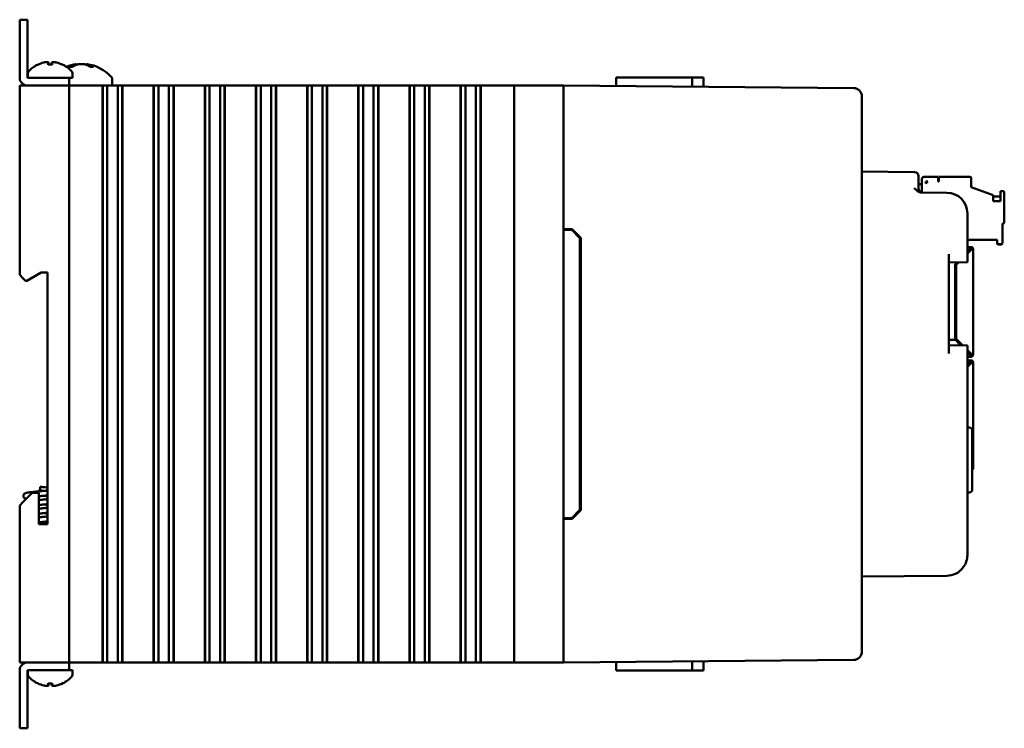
# Model space of a CAD drawing. Header units: inches. Extents: x 1.3 to 23.8, y 0.4 to 18.6.
# Tile 4 of 16: x 1.3 to 7.3, y 7.3 to 11.6. Entities that reach past the tile are written whole.
import ezdxf

# ---------------------------------------------------------------- set-up
doc = ezdxf.new("R2010")
doc.units = ezdxf.units.IN
doc.header["$LTSCALE"] = 0.8
doc.header["$MEASUREMENT"] = 0
doc.layers.add('Visible (ANSI)', color=7, linetype='Continuous', lineweight=50)

msp = doc.modelspace()

# ---------------------------------------------------------------- linework, layer by layer
at = {"layer": 'Visible (ANSI)'}
for p, q in [((1.3368, 11.5571), (1.289, 11.5571)), ((1.289, 11.5071), (1.289, 11.5571)), ((1.3368, 11.5571), (1.3368, 11.5071)), ((1.289, 11.5071), (1.289, 11.2049)), ((1.3368, 11.2049), (1.3368, 11.5071)), ((1.463, 11.2977), (1.4641, 11.2847)), ((1.485, 11.2977), (1.4839, 11.2847)), ((1.4862, 11.2847), (1.4618, 11.2847)), ((1.6079, 11.272), (1.5898, 11.272)), ((1.6322, 11.288), (1.6326, 11.2831)), ((1.6958, 11.288), (1.6953, 11.2824)), ((1.736, 11.272), (1.7171, 11.272)), ((1.539, 11.2049), (1.3368, 11.2049)), ((1.339, 11.233), (1.339, 11.2049)), ((1.539, 11.2049), (1.589, 11.2049)), ((1.589, 11.1571), (1.589, 11.2049)), ((1.589, 11.2049), (1.609, 11.2049)), ((1.609, 11.233), (1.609, 11.2049)), ((1.8505, 11.1952), (1.8505, 11.1571)), ((4.9098, 11.2071), (4.9094, 11.1543)), ((4.9098, 11.2071), (5.0093, 11.2071)), ((5.1581, 11.2071), (5.0093, 11.2071)), ((5.1581, 11.2071), (5.3701, 11.2071)), ((5.3701, 11.2071), (5.4384, 11.2071)), ((5.3701, 11.2071), (5.3706, 11.1503)), ((5.4384, 11.2071), (5.4389, 11.1497)), ((1.289, 11.1571), (1.309, 11.1571)), ((1.289, 11.1571), (1.289, 10.0081)), ((1.569, 11.1571), (1.309, 11.1571)), ((1.3368, 11.1571), (1.539, 11.1571)), ((1.569, 11.1571), (1.589, 11.1571)), ((1.589, 7.6571), (1.589, 11.1571)), ((1.609, 11.1571), (1.589, 11.1571)), ((1.609, 11.1571), (1.7867, 11.1571)), ((1.7909, 11.1571), (1.7867, 11.1571)), ((1.792, 11.1571), (1.7909, 11.1571)), ((1.7909, 7.6571), (1.7909, 11.1571)), ((1.7932, 11.1571), (1.792, 11.1571)), ((1.792, 7.6571), (1.792, 11.1571)), ((1.8084, 11.1571), (1.7932, 11.1571)), ((1.7932, 7.6571), (1.7932, 11.1571)), ((1.8084, 11.1571), (1.8205, 11.1571)), ((1.8205, 11.1571), (1.8374, 11.1571)), ((1.8205, 11.1571), (1.8205, 7.6571)), ((1.8374, 11.1571), (1.8512, 11.1571)), ((1.8528, 11.1571), (1.8512, 11.1571)), ((1.8528, 11.1571), (1.8667, 11.1571)), ((1.8667, 11.1571), (1.8836, 11.1571)), ((1.8836, 11.1571), (1.8956, 11.1571)), ((1.8836, 7.6571), (1.8836, 11.1571)), ((1.9109, 11.1571), (1.8956, 11.1571)), ((1.9121, 11.1571), (1.9109, 11.1571)), ((1.9109, 7.6571), (1.9109, 11.1571)), ((1.9132, 11.1571), (1.9121, 11.1571)), ((1.9121, 7.6571), (1.9121, 11.1571)), ((1.9174, 11.1571), (1.9132, 11.1571)), ((1.9132, 7.6571), (1.9132, 11.1571)), ((1.9174, 11.1571), (2.0972, 11.1571)), ((2.1014, 11.1571), (2.0972, 11.1571)), ((2.1026, 11.1571), (2.1014, 11.1571)), ((2.1014, 7.6571), (2.1014, 11.1571)), ((2.1037, 11.1571), (2.1026, 11.1571)), ((2.1026, 7.6571), (2.1026, 11.1571)), ((2.119, 11.1571), (2.1037, 11.1571)), ((2.1037, 7.6571), (2.1037, 11.1571)), ((2.119, 11.1571), (2.1311, 11.1571)), ((2.1311, 11.1571), (2.1479, 11.1571)), ((2.1311, 11.1571), (2.1311, 7.6571)), ((2.1479, 11.1571), (2.1618, 11.1571)), ((2.1634, 11.1571), (2.1618, 11.1571)), ((2.1634, 11.1571), (2.1773, 11.1571)), ((2.1773, 11.1571), (2.1941, 11.1571)), ((2.1941, 11.1571), (2.2062, 11.1571)), ((2.1941, 7.6571), (2.1941, 11.1571)), ((2.2215, 11.1571), (2.2062, 11.1571)), ((2.2226, 11.1571), (2.2215, 11.1571)), ((2.2215, 7.6571), (2.2215, 11.1571)), ((2.2238, 11.1571), (2.2226, 11.1571)), ((2.2226, 7.6571), (2.2226, 11.1571)), ((2.2279, 11.1571), (2.2238, 11.1571)), ((2.2238, 7.6571), (2.2238, 11.1571)), ((2.2279, 11.1571), (2.4078, 11.1571)), ((2.412, 11.1571), (2.4078, 11.1571)), ((2.4131, 11.1571), (2.412, 11.1571)), ((2.412, 7.6571), (2.412, 11.1571)), ((2.4143, 11.1571), (2.4131, 11.1571)), ((2.4131, 7.6571), (2.4131, 11.1571)), ((2.4296, 11.1571), (2.4143, 11.1571)), ((2.4143, 7.6571), (2.4143, 11.1571)), ((2.4296, 11.1571), (2.4416, 11.1571)), ((2.4416, 11.1571), (2.4585, 11.1571)), ((2.4416, 11.1571), (2.4416, 7.6571)), ((2.4585, 11.1571), (2.4723, 11.1571)), ((2.474, 11.1571), (2.4723, 11.1571)), ((2.474, 11.1571), (2.4878, 11.1571)), ((2.4878, 11.1571), (2.5047, 11.1571)), ((2.5047, 11.1571), (2.5167, 11.1571)), ((2.5047, 7.6571), (2.5047, 11.1571)), ((2.532, 11.1571), (2.5167, 11.1571)), ((2.5332, 11.1571), (2.532, 11.1571)), ((2.532, 7.6571), (2.532, 11.1571)), ((2.5343, 11.1571), (2.5332, 11.1571)), ((2.5332, 7.6571), (2.5332, 11.1571)), ((2.5385, 11.1571), (2.5343, 11.1571)), ((2.5343, 7.6571), (2.5343, 11.1571)), ((2.5385, 11.1571), (2.7184, 11.1571)), ((2.7225, 11.1571), (2.7184, 11.1571)), ((2.7237, 11.1571), (2.7225, 11.1571)), ((2.7225, 7.6571), (2.7225, 11.1571)), ((2.7248, 11.1571), (2.7237, 11.1571)), ((2.7237, 7.6571), (2.7237, 11.1571)), ((2.7401, 11.1571), (2.7248, 11.1571)), ((2.7248, 7.6571), (2.7248, 11.1571)), ((2.7401, 11.1571), (2.7522, 11.1571)), ((2.7522, 11.1571), (2.769, 11.1571)), ((2.7522, 11.1571), (2.7522, 7.6571)), ((2.769, 11.1571), (2.7829, 11.1571)), ((2.7845, 11.1571), (2.7829, 11.1571)), ((2.7845, 11.1571), (2.7984, 11.1571)), ((2.7984, 11.1571), (2.8152, 11.1571)), ((2.8152, 11.1571), (2.8273, 11.1571)), ((2.8152, 7.6571), (2.8152, 11.1571)), ((2.8426, 11.1571), (2.8273, 11.1571)), ((2.8437, 11.1571), (2.8426, 11.1571)), ((2.8426, 7.6571), (2.8426, 11.1571)), ((2.8449, 11.1571), (2.8437, 11.1571)), ((2.8437, 7.6571), (2.8437, 11.1571)), ((2.849, 11.1571), (2.8449, 11.1571)), ((2.8449, 7.6571), (2.8449, 11.1571)), ((2.849, 11.1571), (3.0289, 11.1571)), ((3.0331, 11.1571), (3.0289, 11.1571)), ((3.0342, 11.1571), (3.0331, 11.1571)), ((3.0331, 7.6571), (3.0331, 11.1571)), ((3.0354, 11.1571), (3.0342, 11.1571)), ((3.0342, 7.6571), (3.0342, 11.1571)), ((3.0507, 11.1571), (3.0354, 11.1571)), ((3.0354, 7.6571), (3.0354, 11.1571)), ((3.0507, 11.1571), (3.0627, 11.1571)), ((3.0627, 11.1571), (3.0796, 11.1571)), ((3.0627, 11.1571), (3.0627, 7.6571)), ((3.0796, 11.1571), (3.0934, 11.1571)), ((3.0951, 11.1571), (3.0934, 11.1571)), ((3.0951, 11.1571), (3.1089, 11.1571)), ((3.1089, 11.1571), (3.1258, 11.1571)), ((3.1258, 11.1571), (3.1378, 11.1571)), ((3.1258, 7.6571), (3.1258, 11.1571)), ((3.1531, 11.1571), (3.1378, 11.1571)), ((3.1543, 11.1571), (3.1531, 11.1571)), ((3.1531, 7.6571), (3.1531, 11.1571)), ((3.1554, 11.1571), (3.1543, 11.1571)), ((3.1543, 7.6571), (3.1543, 11.1571)), ((3.1596, 11.1571), (3.1554, 11.1571)), ((3.1554, 7.6571), (3.1554, 11.1571)), ((3.1596, 11.1571), (3.3395, 11.1571)), ((3.3436, 11.1571), (3.3395, 11.1571)), ((3.3448, 11.1571), (3.3436, 11.1571)), ((3.3436, 7.6571), (3.3436, 11.1571)), ((3.3459, 11.1571), (3.3448, 11.1571)), ((3.3448, 7.6571), (3.3448, 11.1571)), ((3.3612, 11.1571), (3.3459, 11.1571)), ((3.3459, 7.6571), (3.3459, 11.1571)), ((3.3612, 11.1571), (3.3733, 11.1571)), ((3.3733, 11.1571), (3.3901, 11.1571)), ((3.3733, 11.1571), (3.3733, 7.6571)), ((3.3901, 11.1571), (3.404, 11.1571)), ((3.4056, 11.1571), (3.404, 11.1571)), ((3.4056, 11.1571), (3.4195, 11.1571)), ((3.4195, 11.1571), (3.4363, 11.1571)), ((3.4363, 11.1571), (3.4484, 11.1571)), ((3.4363, 7.6571), (3.4363, 11.1571)), ((3.4637, 11.1571), (3.4484, 11.1571)), ((3.4648, 11.1571), (3.4637, 11.1571)), ((3.4637, 7.6571), (3.4637, 11.1571)), ((3.466, 11.1571), (3.4648, 11.1571)), ((3.4648, 7.6571), (3.4648, 11.1571)), ((3.4702, 11.1571), (3.466, 11.1571)), ((3.466, 7.6571), (3.466, 11.1571)), ((3.4702, 11.1571), (3.65, 11.1571)), ((3.6542, 11.1571), (3.65, 11.1571)), ((3.6553, 11.1571), (3.6542, 11.1571)), ((3.6542, 7.6571), (3.6542, 11.1571)), ((3.6565, 11.1571), (3.6553, 11.1571)), ((3.6553, 7.6571), (3.6553, 11.1571)), ((3.6718, 11.1571), (3.6565, 11.1571)), ((3.6565, 7.6571), (3.6565, 11.1571)), ((3.6718, 11.1571), (3.6838, 11.1571)), ((3.6838, 11.1571), (3.7007, 11.1571)), ((3.6838, 11.1571), (3.6838, 7.6571)), ((3.7007, 11.1571), (3.7146, 11.1571)), ((3.7162, 11.1571), (3.7146, 11.1571)), ((3.7162, 11.1571), (3.7301, 11.1571)), ((3.7301, 11.1571), (3.7469, 11.1571)), ((3.7469, 11.1571), (3.759, 11.1571)), ((3.7469, 7.6571), (3.7469, 11.1571)), ((3.7742, 11.1571), (3.759, 11.1571)), ((3.7754, 11.1571), (3.7742, 11.1571)), ((3.7742, 7.6571), (3.7742, 11.1571)), ((3.7766, 11.1571), (3.7754, 11.1571)), ((3.7754, 7.6571), (3.7754, 11.1571)), ((3.7807, 11.1571), (3.7766, 11.1571)), ((3.7766, 7.6571), (3.7766, 11.1571)), ((3.7807, 11.1571), (3.9606, 11.1571)), ((3.9647, 11.1571), (3.9606, 11.1571)), ((3.9659, 11.1571), (3.9647, 11.1571)), ((3.9647, 7.6571), (3.9647, 11.1571)), ((3.967, 11.1571), (3.9659, 11.1571)), ((3.9659, 7.6571), (3.9659, 11.1571)), ((3.9823, 11.1571), (3.967, 11.1571)), ((3.967, 7.6571), (3.967, 11.1571)), ((3.9823, 11.1571), (3.9944, 11.1571)), ((3.9944, 11.1571), (4.0112, 11.1571)), ((3.9944, 11.1571), (3.9944, 7.6571)), ((4.0112, 11.1571), (4.0251, 11.1571)), ((4.0267, 11.1571), (4.0251, 11.1571)), ((4.0267, 11.1571), (4.0406, 11.1571)), ((4.0406, 11.1571), (4.0574, 11.1571)), ((4.0574, 7.6571), (4.0574, 11.1571)), ((4.0574, 11.1571), (4.0695, 11.1571)), ((4.0848, 11.1571), (4.0695, 11.1571)), ((4.086, 11.1571), (4.0848, 11.1571)), ((4.0848, 7.6571), (4.0848, 11.1571)), ((4.0871, 11.1571), (4.086, 11.1571)), ((4.086, 7.6571), (4.086, 11.1571)), ((4.0913, 11.1571), (4.0871, 11.1571)), ((4.0871, 7.6571), (4.0871, 11.1571)), ((4.0913, 11.1571), (4.214, 11.1571)), ((4.289, 11.1571), (4.214, 11.1571)), ((4.289, 11.1571), (4.309, 11.1571)), ((4.289, 11.1571), (4.289, 7.6571)), ((4.569, 11.1571), (4.309, 11.1571)), ((4.569, 11.1571), (4.589, 11.1571)), ((6.3504, 11.1417), (4.589, 11.1571)), ((4.589, 7.6571), (4.589, 11.1571)), ((6.4, 11.0917), (6.4, 11.0913)), ((6.4, 7.7229), (6.4, 11.0913)), ((6.7192, 10.6328), (6.4, 10.6356)), ((6.744, 10.6078), (6.744, 10.5828)), ((6.744, 10.5335), (6.744, 10.5828)), ((6.7644, 10.5916), (6.7644, 10.5582)), ((6.8628, 10.6034), (6.7762, 10.6034)), ((6.8628, 10.5758), (6.8628, 10.6034)), ((7.0557, 10.6034), (6.8668, 10.6034)), ((6.8668, 10.6034), (6.8668, 10.5758)), ((7.0636, 10.5404), (7.0636, 10.5955)), ((6.744, 10.5582), (6.7644, 10.5582)), ((6.7644, 10.5089), (6.7644, 10.5582)), ((6.788, 10.564), (6.7998, 10.5758)), ((6.788, 10.564), (6.788, 10.5758)), ((6.788, 10.5758), (6.7998, 10.5758)), ((6.7997, 10.5758), (6.788, 10.5758)), ((6.788, 10.5758), (6.7998, 10.5758)), ((6.788, 10.5757), (6.7997, 10.5757)), ((6.7996, 10.5756), (6.788, 10.5756)), ((6.7995, 10.5755), (6.788, 10.5755)), ((6.788, 10.5755), (6.7995, 10.5755)), ((6.788, 10.5754), (6.7994, 10.5754)), ((6.7993, 10.5754), (6.788, 10.5754)), ((6.788, 10.5753), (6.7993, 10.5753)), ((6.7992, 10.5752), (6.788, 10.5752)), ((6.788, 10.5752), (6.7991, 10.5752)), ((6.788, 10.5751), (6.799, 10.5751)), ((6.7991, 10.5751), (6.788, 10.5751)), ((6.8668, 10.5758), (6.8628, 10.5758)), ((7.0636, 10.5404), (7.1975, 10.4917)), ((7.2565, 10.5168), (7.2408, 10.5168)), ((7.2408, 10.5168), (7.2408, 10.4554)), ((6.9161, 10.5072), (6.7623, 10.5085)), ((7.1975, 10.4554), (7.1975, 10.4917)), ((7.2408, 10.4852), (7.1975, 10.4852)), ((7.2644, 10.3278), (7.2644, 10.5089)), ((7.2408, 10.4554), (7.1975, 10.4554)), ((7.04, 10.1352), (7.04, 10.3822)), ((4.589, 10.2871), (4.6411, 10.2866)), ((4.589, 10.2821), (4.639, 10.2817)), ((4.639, 10.2817), (4.689, 10.2312)), ((4.6411, 10.2866), (4.694, 10.2333)), ((7.2526, 10.2018), (7.2526, 10.3199)), ((7.2526, 10.3199), (7.2565, 10.3199)), ((7.2565, 10.3192), (7.2526, 10.3192)), ((7.2644, 10.3278), (7.2644, 10.327)), ((4.689, 8.583), (4.689, 10.2312)), ((4.694, 10.2333), (4.694, 8.5809)), ((7.04, 10.2215), (7.2211, 10.2215)), ((7.2211, 10.2207), (7.04, 10.2207)), ((7.2211, 10.2215), (7.2211, 10.2018)), ((7.04, 10.1775), (7.0631, 10.1775)), ((7.04, 10.1477), (7.058, 10.1657)), ((7.04, 10.1477), (7.058, 10.1657)), ((7.0631, 10.1605), (7.04, 10.1374)), ((7.0552, 10.1629), (7.0552, 10.1617)), ((7.0552, 10.1527), (7.0552, 10.1617)), ((7.058, 10.1657), (7.058, 10.1657)), ((7.058, 10.1657), (7.058, 10.1657)), ((7.0602, 10.1696), (7.0602, 10.1696)), ((7.0631, 10.174), (7.0631, 10.1775)), ((7.0631, 10.1684), (7.0631, 10.174)), ((7.0659, 10.1657), (7.0714, 10.1657)), ((7.0707, 10.1651), (7.0707, 10.1651)), ((7.0749, 10.1657), (7.0749, 9.5291)), ((7.2211, 10.2018), (7.2211, 10.201)), ((7.229, 10.194), (7.2447, 10.194)), ((7.2447, 10.1932), (7.229, 10.1932)), ((7.2526, 10.2018), (7.2526, 10.201)), ((6.928, 9.5311), (6.928, 10.1342)), ((7.04, 10.1352), (7.04, 10.0852)), ((6.928, 10.0842), (7.04, 10.0852)), ((6.9653, 10.073), (6.9769, 10.0846)), ((6.9653, 10.073), (6.9769, 10.0846)), ((6.9653, 9.6696), (6.9653, 10.073)), ((6.9873, 10.0847), (6.9725, 10.07)), ((6.9725, 10.07), (6.9725, 9.6196)), ((1.309, 9.9881), (1.289, 10.0081)), ((1.309, 9.9881), (1.324, 9.9731)), ((1.3324, 9.9731), (1.419, 10.0231)), ((1.419, 10.0231), (1.457, 10.0231)), ((1.457, 10.0231), (1.457, 8.4961)), ((1.324, 9.9731), (1.3324, 9.9731)), ((6.9725, 9.6696), (6.9653, 9.6696)), ((6.9725, 9.6696), (6.9653, 9.6696)), ((6.9653, 9.6519), (6.9653, 9.6696)), ((6.9653, 9.6519), (6.9653, 9.6342)), ((6.9653, 9.6342), (6.9653, 9.6145)), ((6.9674, 9.6145), (6.928, 9.6145)), ((7.04, 9.5802), (6.928, 9.5811)), ((7.0014, 9.5805), (6.9674, 9.6145)), ((6.9725, 9.6196), (7.0118, 9.5804)), ((6.9725, 9.6196), (7.0118, 9.5804)), ((6.9725, 9.6196), (6.9725, 9.6196)), ((7.04, 9.5802), (7.04, 9.5302)), ((7.04, 9.5522), (7.0631, 9.5291)), ((7.04, 9.5522), (7.0631, 9.5291)), ((7.058, 9.5239), (7.04, 9.5419)), ((7.04, 8.3081), (7.04, 9.5302)), ((7.058, 9.5115), (7.04, 9.5115)), ((7.0525, 9.5121), (7.0525, 9.5119)), ((7.0525, 9.5116), (7.0525, 9.5118)), ((7.0552, 9.5267), (7.0552, 9.5369)), ((7.0631, 9.5121), (7.0564, 9.5121)), ((7.0564, 9.5119), (7.0631, 9.5119)), ((7.0564, 9.5118), (7.0631, 9.5118)), ((7.0631, 9.5116), (7.0564, 9.5116)), ((7.058, 9.5239), (7.058, 9.5121)), ((7.0631, 9.52), (7.058, 9.52)), ((7.0631, 9.5121), (7.058, 9.5121)), ((7.0631, 9.5115), (7.058, 9.5115)), ((7.0631, 9.5291), (7.0631, 9.5291)), ((7.067, 9.5291), (7.0749, 9.5291)), ((7.067, 9.5291), (7.067, 9.5239)), ((7.0749, 9.5291), (7.0749, 9.5239)), ((7.0749, 9.5239), (7.0749, 9.5239)), ((7.0749, 9.5237), (7.0749, 9.5239)), ((7.0749, 9.5236), (7.0749, 9.5237)), ((7.0749, 9.5236), (7.0749, 9.5234)), ((7.0749, 9.5233), (7.0749, 9.5234)), ((7.058, 9.4899), (7.04, 9.4899)), ((7.04, 9.4601), (7.058, 9.4781)), ((7.04, 9.4601), (7.058, 9.4781)), ((7.0631, 9.4729), (7.04, 9.4498)), ((7.0552, 9.4651), (7.0552, 9.4753)), ((7.058, 9.4781), (7.058, 9.4899)), ((7.0631, 9.4899), (7.058, 9.4899)), ((7.058, 9.482), (7.0631, 9.482)), ((7.0631, 9.482), (7.058, 9.482)), ((7.058, 9.4781), (7.058, 9.4781)), ((7.067, 9.4729), (7.067, 9.4781)), ((7.0749, 9.4729), (7.0749, 9.4781)), ((7.0749, 8.8363), (7.0749, 9.4729)), ((7.0507, 9.0827), (7.04, 9.083)), ((7.07, 9.0627), (7.07, 8.7075)), ((7.0714, 8.8363), (7.07, 8.8363)), ((7.07, 8.8363), (7.0749, 8.8363)), ((7.0749, 8.8363), (7.0749, 8.8361)), ((7.0749, 8.8363), (7.0749, 8.8363)), ((7.0749, 8.8359), (7.0749, 8.8361)), ((7.0749, 8.8359), (7.0749, 8.8359)), ((7.0749, 8.8359), (7.0749, 8.8358)), ((7.0749, 8.8358), (7.0749, 8.8357)), ((1.365, 8.6861), (1.309, 8.6301)), ((1.405, 8.6861), (1.365, 8.6861)), ((1.405, 8.4961), (1.405, 8.6861)), ((1.409, 8.7071), (1.419, 8.7071)), ((1.409, 8.7071), (1.409, 8.6971)), ((1.409, 8.6971), (1.419, 8.6971)), ((1.414, 8.7071), (1.414, 8.7221)), ((1.414, 8.6958), (1.414, 8.6971)), ((1.419, 8.7071), (1.419, 8.6971)), ((7.0507, 8.6875), (7.04, 8.6872)), ((1.289, 8.6101), (1.309, 8.6301)), ((1.289, 8.6101), (1.289, 7.6571)), ((4.689, 8.583), (4.639, 8.5325)), ((4.694, 8.5809), (4.6411, 8.5275)), ((1.457, 8.4961), (1.405, 8.4961)), ((4.589, 8.5321), (4.639, 8.5325)), ((4.6411, 8.5275), (4.589, 8.5271)), ((6.4, 8.1786), (6.9161, 8.1831)), ((6.4, 7.7229), (6.4, 7.7225)), ((1.309, 7.6571), (1.289, 7.6571)), ((1.569, 7.6571), (1.309, 7.6571)), ((1.3368, 7.6571), (1.539, 7.6571)), ((1.589, 7.6571), (1.569, 7.6571)), ((1.589, 7.6571), (1.609, 7.6571)), ((1.589, 7.6093), (1.589, 7.6571)), ((1.7867, 7.6571), (1.609, 7.6571)), ((1.7867, 7.6571), (1.7909, 7.6571)), ((1.792, 7.6571), (1.7909, 7.6571)), ((1.7932, 7.6571), (1.792, 7.6571)), ((1.8084, 7.6571), (1.7932, 7.6571)), ((1.8205, 7.6571), (1.8084, 7.6571)), ((1.8374, 7.6571), (1.8205, 7.6571)), ((1.8512, 7.6571), (1.8374, 7.6571)), ((1.8512, 7.6571), (1.8528, 7.6571)), ((1.8667, 7.6571), (1.8528, 7.6571)), ((1.8836, 7.6571), (1.8667, 7.6571)), ((1.8956, 7.6571), (1.8836, 7.6571)), ((1.9109, 7.6571), (1.8956, 7.6571)), ((1.9121, 7.6571), (1.9109, 7.6571)), ((1.9132, 7.6571), (1.9121, 7.6571)), ((1.9132, 7.6571), (1.9174, 7.6571)), ((2.0972, 7.6571), (1.9174, 7.6571)), ((2.0972, 7.6571), (2.1014, 7.6571)), ((2.1026, 7.6571), (2.1014, 7.6571)), ((2.1037, 7.6571), (2.1026, 7.6571)), ((2.119, 7.6571), (2.1037, 7.6571)), ((2.1311, 7.6571), (2.119, 7.6571)), ((2.1479, 7.6571), (2.1311, 7.6571)), ((2.1618, 7.6571), (2.1479, 7.6571)), ((2.1618, 7.6571), (2.1634, 7.6571)), ((2.1773, 7.6571), (2.1634, 7.6571)), ((2.1941, 7.6571), (2.1773, 7.6571)), ((2.2062, 7.6571), (2.1941, 7.6571)), ((2.2215, 7.6571), (2.2062, 7.6571)), ((2.2226, 7.6571), (2.2215, 7.6571)), ((2.2238, 7.6571), (2.2226, 7.6571)), ((2.2238, 7.6571), (2.2279, 7.6571)), ((2.4078, 7.6571), (2.2279, 7.6571)), ((2.4078, 7.6571), (2.412, 7.6571)), ((2.4131, 7.6571), (2.412, 7.6571)), ((2.4143, 7.6571), (2.4131, 7.6571)), ((2.4296, 7.6571), (2.4143, 7.6571)), ((2.4416, 7.6571), (2.4296, 7.6571)), ((2.4585, 7.6571), (2.4416, 7.6571)), ((2.4723, 7.6571), (2.4585, 7.6571)), ((2.4723, 7.6571), (2.474, 7.6571)), ((2.4878, 7.6571), (2.474, 7.6571)), ((2.5047, 7.6571), (2.4878, 7.6571)), ((2.5167, 7.6571), (2.5047, 7.6571)), ((2.532, 7.6571), (2.5167, 7.6571)), ((2.5332, 7.6571), (2.532, 7.6571)), ((2.5343, 7.6571), (2.5332, 7.6571)), ((2.5343, 7.6571), (2.5385, 7.6571)), ((2.7184, 7.6571), (2.5385, 7.6571)), ((2.7184, 7.6571), (2.7225, 7.6571)), ((2.7237, 7.6571), (2.7225, 7.6571)), ((2.7248, 7.6571), (2.7237, 7.6571)), ((2.7401, 7.6571), (2.7248, 7.6571)), ((2.7522, 7.6571), (2.7401, 7.6571)), ((2.769, 7.6571), (2.7522, 7.6571)), ((2.7829, 7.6571), (2.769, 7.6571)), ((2.7829, 7.6571), (2.7845, 7.6571)), ((2.7984, 7.6571), (2.7845, 7.6571)), ((2.8152, 7.6571), (2.7984, 7.6571)), ((2.8273, 7.6571), (2.8152, 7.6571)), ((2.8426, 7.6571), (2.8273, 7.6571)), ((2.8437, 7.6571), (2.8426, 7.6571)), ((2.8449, 7.6571), (2.8437, 7.6571)), ((2.8449, 7.6571), (2.849, 7.6571)), ((3.0289, 7.6571), (2.849, 7.6571)), ((3.0289, 7.6571), (3.0331, 7.6571)), ((3.0342, 7.6571), (3.0331, 7.6571)), ((3.0354, 7.6571), (3.0342, 7.6571)), ((3.0507, 7.6571), (3.0354, 7.6571)), ((3.0627, 7.6571), (3.0507, 7.6571)), ((3.0796, 7.6571), (3.0627, 7.6571)), ((3.0934, 7.6571), (3.0796, 7.6571)), ((3.0934, 7.6571), (3.0951, 7.6571)), ((3.1089, 7.6571), (3.0951, 7.6571)), ((3.1258, 7.6571), (3.1089, 7.6571)), ((3.1378, 7.6571), (3.1258, 7.6571)), ((3.1531, 7.6571), (3.1378, 7.6571)), ((3.1543, 7.6571), (3.1531, 7.6571)), ((3.1554, 7.6571), (3.1543, 7.6571)), ((3.1554, 7.6571), (3.1596, 7.6571)), ((3.3395, 7.6571), (3.1596, 7.6571)), ((3.3395, 7.6571), (3.3436, 7.6571)), ((3.3448, 7.6571), (3.3436, 7.6571)), ((3.3459, 7.6571), (3.3448, 7.6571)), ((3.3612, 7.6571), (3.3459, 7.6571)), ((3.3733, 7.6571), (3.3612, 7.6571)), ((3.3901, 7.6571), (3.3733, 7.6571)), ((3.404, 7.6571), (3.3901, 7.6571)), ((3.404, 7.6571), (3.4056, 7.6571)), ((3.4195, 7.6571), (3.4056, 7.6571)), ((3.4363, 7.6571), (3.4195, 7.6571)), ((3.4484, 7.6571), (3.4363, 7.6571)), ((3.4637, 7.6571), (3.4484, 7.6571)), ((3.4648, 7.6571), (3.4637, 7.6571)), ((3.466, 7.6571), (3.4648, 7.6571)), ((3.466, 7.6571), (3.4702, 7.6571)), ((3.65, 7.6571), (3.4702, 7.6571)), ((3.65, 7.6571), (3.6542, 7.6571)), ((3.6553, 7.6571), (3.6542, 7.6571)), ((3.6565, 7.6571), (3.6553, 7.6571)), ((3.6718, 7.6571), (3.6565, 7.6571)), ((3.6838, 7.6571), (3.6718, 7.6571)), ((3.7007, 7.6571), (3.6838, 7.6571)), ((3.7146, 7.6571), (3.7007, 7.6571)), ((3.7146, 7.6571), (3.7162, 7.6571)), ((3.7301, 7.6571), (3.7162, 7.6571)), ((3.7469, 7.6571), (3.7301, 7.6571)), ((3.759, 7.6571), (3.7469, 7.6571)), ((3.7742, 7.6571), (3.759, 7.6571)), ((3.7754, 7.6571), (3.7742, 7.6571)), ((3.7766, 7.6571), (3.7754, 7.6571)), ((3.7766, 7.6571), (3.7807, 7.6571)), ((3.9606, 7.6571), (3.7807, 7.6571)), ((3.9606, 7.6571), (3.9647, 7.6571)), ((3.9659, 7.6571), (3.9647, 7.6571)), ((3.967, 7.6571), (3.9659, 7.6571)), ((3.9823, 7.6571), (3.967, 7.6571)), ((3.9944, 7.6571), (3.9823, 7.6571)), ((4.0112, 7.6571), (3.9944, 7.6571)), ((4.0251, 7.6571), (4.0112, 7.6571)), ((4.0251, 7.6571), (4.0267, 7.6571)), ((4.0406, 7.6571), (4.0267, 7.6571)), ((4.0574, 7.6571), (4.0406, 7.6571)), ((4.0695, 7.6571), (4.0574, 7.6571)), ((4.0848, 7.6571), (4.0695, 7.6571)), ((4.086, 7.6571), (4.0848, 7.6571)), ((4.0871, 7.6571), (4.086, 7.6571)), ((4.0871, 7.6571), (4.0913, 7.6571)), ((4.214, 7.6571), (4.0913, 7.6571)), ((4.214, 7.6571), (4.289, 7.6571)), ((4.309, 7.6571), (4.289, 7.6571)), ((4.569, 7.6571), (4.309, 7.6571)), ((4.589, 7.6571), (4.569, 7.6571)), ((4.589, 7.6571), (6.3504, 7.6725)), ((4.9098, 7.6071), (4.9094, 7.6599)), ((5.3701, 7.6071), (5.3706, 7.6639)), ((5.4384, 7.6071), (5.4389, 7.6645)), ((1.289, 7.6093), (1.289, 7.3071)), ((1.3368, 7.6093), (1.539, 7.6093)), ((1.3368, 7.3071), (1.3368, 7.6093)), ((1.339, 7.5812), (1.339, 7.6093)), ((1.589, 7.6093), (1.539, 7.6093)), ((1.609, 7.6093), (1.589, 7.6093)), ((1.609, 7.5812), (1.609, 7.6093)), ((4.9098, 7.6071), (5.0093, 7.6071)), ((5.1581, 7.6071), (5.0093, 7.6071)), ((5.1581, 7.6071), (5.3701, 7.6071)), ((5.3701, 7.6071), (5.4384, 7.6071)), ((1.4618, 7.5295), (1.4862, 7.5295)), ((1.463, 7.5165), (1.4641, 7.5295)), ((1.485, 7.5165), (1.4839, 7.5295)), ((1.289, 7.2571), (1.289, 7.3071)), ((1.3368, 7.3071), (1.3368, 7.2571)), ((1.289, 7.2571), (1.3368, 7.2571))]:
    msp.add_line(p, q, dxfattribs=at)
for centre, radius, start, end in [((1.354, 11.233), 0.015, 138.38839, 180), ((1.474, 11.1264), 0.1755, 115.97376, 138.38839), ((1.3996, 11.2791), 0.0056, 93.03124, 115.97376), ((1.5484, 11.2791), 0.0056, 64.02624, 86.96876), ((1.474, 11.1264), 0.1755, 41.61161, 64.02624), ((1.664, 11.0476), 0.2424, 97.54366, 112.2949), ((1.594, 11.233), 0.015, 0, 41.61161), ((1.664, 11.0476), 0.2424, 41.54088, 82.45634), ((1.3368, 11.2049), 0.0478, 180, 270), ((1.3368, 11.2049), 0.0000394, 180, 270), ((1.8305, 11.1952), 0.02, 0, 41.54088), ((6.35, 11.0917), 0.05, 0, 89.5), ((6.719, 10.6078), 0.025, 0, 89.5), ((6.769, 10.5335), 0.025, 180, 269.5), ((6.915, 10.3822), 0.125, 0, 89.5), ((7.0631, 10.1657), 0.00394, 0.05477, 90), ((7.0631, 9.5239), 0.00394, 270, 0), ((7.0631, 9.478), 0.00394, 0, 90), ((7.0631, 9.4781), 0.00394, 0, 90), ((7.05, 9.0627), 0.02, 0, 88), ((7.0631, 8.8361), 0.0118, 305.64303, 0.00002), ((7.05, 8.7075), 0.02, 272, 0), ((6.915, 8.3081), 0.125, 323.62792, 0), ((6.35, 7.7225), 0.05, 270.5, 0), ((1.3368, 7.6093), 0.0478, 90, 180), ((1.3368, 7.6093), 0.0000394, 90, 180), ((1.354, 7.5812), 0.015, 180, 221.61161), ((1.474, 7.6878), 0.1755, 221.61161, 244.02624), ((1.3996, 7.5351), 0.0056, 244.02624, 266.96876), ((1.5484, 7.5351), 0.0056, 273.03124, 295.97376), ((1.474, 7.6878), 0.1755, 295.97376, 318.38839), ((1.594, 7.5812), 0.015, 318.38839, 0)]:
    msp.add_arc(centre, radius, start, end, dxfattribs=at)
for centre, major_axis, ratio, start_param, end_param in [((1.4736, 11.1269), (0.1419, 0.103), 0.994184, 1.162703, 1.391464), ((1.4803, 11.1269), (-0.0153, 0.1747), 0.063267, 0.217042, 0.445804), ((1.4677, 11.1269), (0.0153, 0.1747), 0.063267, 5.837382, 6.066143), ((1.4744, 11.1269), (0.1419, -0.103), 0.994184, 1.750128, 1.978889), ((1.6703, 11.0485), (-0.0317, 0.2402), 0.74634, 0.095241, 0.294141), ((1.6571, 11.0485), (0.0291, 0.2405), 0.689166, 0.276812, 0.475712), ((1.6712, 11.0485), (-0.0281, 0.2406), 0.659834, 5.813878, 6.012778), ((1.6709, 11.0485), (-0.0291, 0.2405), 0.689166, 5.963289, 6.006373), ((1.6574, 11.0485), (0.0304, 0.2403), 0.719342, 5.981502, 6.180402), ((6.7762, 10.5916), (-0.0118, 0), 1, 4.712389, 6.283185), ((7.0557, 10.5955), (0.00787, 0), 1, 0, 1.570796), ((7.2565, 10.5089), (0.00787, 0), 1, 0, 1.570796), ((7.2565, 10.3278), (0.00787, 0), 1, 4.712389, 6.283185), ((7.2565, 10.327), (0.00787, 0), 1, 4.712389, 6.283185), ((7.0631, 10.1657), (0.0118, 0), 1, 0, 1.570796), ((7.0631, 10.1657), (0.0118, 0), 0.000956, 0, 0.785398), ((7.229, 10.2018), (-0.00787, 0), 1, 0, 1.570796), ((7.229, 10.201), (-0.00787, 0), 1, 0, 1.570796), ((7.2447, 10.2018), (0.00787, 0), 1, 4.712389, 6.283185), ((7.2447, 10.201), (0.00787, 0), 1, 4.712389, 6.283185), ((7.0564, 9.5121), (-0.00394, 0), 0.000956, 4.712389, 6.283185), ((7.0564, 9.5119), (-0.00394, 0), 0.000956, 0, 1.570796), ((7.0564, 9.5118), (-0.00394, 0), 0.000956, 4.712389, 6.283185), ((7.0564, 9.5116), (-0.00394, 0), 0.000956, 0, 1.570796), ((7.0631, 9.5291), (0.0118, 0), 0.000956, 0, 1.570796), ((7.0631, 9.5291), (0.00394, 0), 0.000956, 0, 1.570796), ((7.0631, 9.5239), (0.0118, 0), 1, 4.712389, 6.283185), ((7.0631, 9.5239), (0.0118, 0), 1, 4.712389, 6.283185), ((7.0631, 9.5237), (0.0118, 0), 1, 4.712389, 6.283185), ((7.0631, 9.5236), (0.0118, 0), 1, 4.712389, 6.283185), ((7.0631, 9.5234), (0.0118, 0), 1, 4.712389, 6.283185), ((7.0631, 9.5233), (0.0118, 0), 1, 4.712389, 6.283185), ((7.0631, 9.4781), (0.0118, 0), 1, 0, 1.570796), ((7.0631, 9.4729), (0.0118, 0), 0.000956, 0, 1.570796), ((7.0631, 8.8363), (0.0118, 0), 1, 5.334477, 6.283185), ((7.0631, 8.8359), (0.0118, 0), 1, 5.334477, 6.283185), ((7.0631, 8.8357), (0.0118, 0), 1, 5.334477, 6.283185), ((7.0631, 8.8363), (0.0118, 0), 0.000956, 0, 0.785398), ((1.4736, 7.6872), (-0.1419, 0.103), 0.994184, 1.750128, 1.978889), ((1.4803, 7.6872), (-0.0153, -0.1747), 0.063267, 5.837382, 6.066143), ((1.4677, 7.6872), (0.0153, -0.1747), 0.063267, 0.217042, 0.445804), ((1.4744, 7.6872), (-0.1419, -0.103), 0.994184, 1.162703, 1.391464)]:
    msp.add_ellipse(centre, major_axis=major_axis, ratio=ratio, start_param=start_param, end_param=end_param, dxfattribs=at)
for points, knots in [([(1.4359, 11.2974), (1.439, 11.2981), (1.4424, 11.2987), (1.4488, 11.2996), (1.4518, 11.2998), (1.4566, 11.3), (1.4587, 11.2998), (1.4617, 11.2992), (1.4626, 11.2987), (1.463, 11.2978), (1.463, 11.2976), (1.4629, 11.2974)], [0, 0, 0, 0, 0.0244853, 0.0244853, 0.0489707, 0.0489707, 0.0733441, 0.0733441, 0.0977174, 0.0977174, 0.1059587, 0.1059587, 0.1059587, 0.1059587]), ([(1.485, 11.2974), (1.4849, 11.2981), (1.4853, 11.2987), (1.4876, 11.2996), (1.4894, 11.2998), (1.4936, 11.3), (1.4964, 11.2998), (1.5024, 11.2992), (1.5057, 11.2987), (1.5099, 11.2978), (1.511, 11.2976), (1.5121, 11.2974)], [0, 0, 0, 0, 0.0245201, 0.0245201, 0.0490401, 0.0490401, 0.0733788, 0.0733788, 0.0977174, 0.0977174, 0.1059587, 0.1059587, 0.1059587, 0.1059587]), ([(1.4617, 11.2842), (1.4617, 11.2842), (1.4617, 11.2843), (1.4617, 11.2846), (1.4617, 11.2847), (1.4618, 11.2847)], [0.015061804, 0.015061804, 0.015061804, 0.015061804, 0.015911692, 0.015911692, 0.021209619, 0.021209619, 0.021209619, 0.021209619]), ([(1.4862, 11.2847), (1.4862, 11.2847), (1.4862, 11.2846), (1.4863, 11.2843), (1.4863, 11.2842), (1.4863, 11.2842)], [0.063402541, 0.063402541, 0.063402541, 0.063402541, 0.068700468, 0.068700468, 0.069550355, 0.069550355, 0.069550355, 0.069550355]), ([(1.588, 11.2715), (1.588, 11.2715), (1.588, 11.2715), (1.5885, 11.2718), (1.5892, 11.272), (1.5898, 11.272)], [0.017596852, 0.017596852, 0.017596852, 0.017596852, 0.01762601, 0.01762601, 0.023499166, 0.023499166, 0.023499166, 0.023499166]), ([(1.6322, 11.288), (1.6322, 11.288), (1.6315, 11.2878), (1.6285, 11.2871), (1.6262, 11.2865), (1.623, 11.2857), (1.6223, 11.2855), (1.6217, 11.2853)], [0.06257948, 0.06257948, 0.06257948, 0.06257948, 0.0912553, 0.0912553, 0.12159464, 0.12159464, 0.12829742, 0.12829742, 0.12829742, 0.12829742]), ([(1.6398, 11.2853), (1.6426, 11.2861), (1.6461, 11.2868), (1.6538, 11.2877), (1.6581, 11.2879), (1.666, 11.288), (1.6703, 11.2879), (1.6782, 11.2871), (1.6818, 11.2865), (1.6853, 11.2857), (1.6859, 11.2855), (1.6865, 11.2853)], [0, 0, 0, 0, 0.030458, 0.030458, 0.060916, 0.060916, 0.0912553, 0.0912553, 0.1215946, 0.1215946, 0.1282974, 0.1282974, 0.1282974, 0.1282974]), ([(1.6882, 11.2853), (1.6854, 11.2861), (1.6819, 11.2868), (1.6741, 11.2877), (1.6699, 11.2879), (1.6653, 11.288), (1.6646, 11.288), (1.664, 11.288)], [0, 0, 0, 0, 0.03045798, 0.03045798, 0.06091597, 0.06091597, 0.06575635, 0.06575635, 0.06575635, 0.06575635]), ([(1.7053, 11.2853), (1.7025, 11.2861), (1.7001, 11.2868), (1.6967, 11.2877), (1.6959, 11.2879), (1.6958, 11.288), (1.6958, 11.288), (1.6958, 11.288)], [0, 0, 0, 0, 0.03045798, 0.03045798, 0.06091597, 0.06091597, 0.06575635, 0.06575635, 0.06575635, 0.06575635]), ([(1.736, 11.272), (1.7366, 11.272), (1.7372, 11.2718), (1.7377, 11.2715), (1.7377, 11.2715), (1.7377, 11.2715)], [0.070224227, 0.070224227, 0.070224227, 0.070224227, 0.076097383, 0.076097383, 0.076126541, 0.076126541, 0.076126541, 0.076126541]), ([(6.7192, 10.5339), (6.7192, 10.5338), (6.7193, 10.5338), (6.7242, 10.5288), (6.7292, 10.5238), (6.7387, 10.5164), (6.7436, 10.5132), (6.7539, 10.5093), (6.7583, 10.5086), (6.7623, 10.5085)], [-0.000493, -0.000493, -0.000493, -0.000493, 0, 0, 0.0531307, 0.0531307, 0.0915083, 0.0915083, 0.1243596, 0.1243596, 0.1243596, 0.1243596]), ([(7.0631, 10.1684), (7.0622, 10.1681), (7.0614, 10.1676), (7.0597, 10.1667), (7.0588, 10.1662), (7.058, 10.1657)], [-0.01526468, -0.01526468, -0.01526468, -0.01526468, -0.00763234, -0.00763234, 0, 0, 0, 0]), ([(7.0631, 10.1605), (7.0636, 10.1614), (7.0641, 10.1622), (7.0651, 10.164), (7.0655, 10.1648), (7.0659, 10.1657)], [-0.0152312, -0.0152312, -0.0152312, -0.0152312, -0.00763234, -0.00763234, 0, 0, 0, 0]), ([(1.3289, 8.65), (1.3283, 8.6502), (1.3277, 8.6504), (1.3245, 8.6513), (1.3222, 8.652), (1.3186, 8.6542), (1.3177, 8.6549), (1.316, 8.6564), (1.3152, 8.6572), (1.3134, 8.6595), (1.3124, 8.6613), (1.3113, 8.6651), (1.3111, 8.667), (1.3114, 8.6707), (1.3119, 8.6725), (1.3133, 8.6758), (1.3143, 8.6772), (1.3165, 8.6796), (1.3176, 8.6805), (1.3199, 8.6821), (1.3211, 8.6827), (1.3243, 8.6841), (1.3262, 8.6847), (1.3339, 8.6867), (1.341, 8.6879), (1.3584, 8.6902), (1.3687, 8.6914), (1.3887, 8.6934), (1.3985, 8.6944), (1.4176, 8.6962), (1.4273, 8.6971), (1.4436, 8.6987), (1.4505, 8.6994), (1.457, 8.7001)], [10.6320954, 10.6320954, 10.6320954, 10.6320954, 10.6428793, 10.6428793, 10.6873836, 10.6873836, 10.7012288, 10.7012288, 10.7125441, 10.7125441, 10.730398, 10.730398, 10.7465417, 10.7465417, 10.762578, 10.762578, 10.7786616, 10.7786616, 10.7951257, 10.7951257, 10.8147654, 10.8147654, 10.8511836, 10.8511836, 10.946321, 10.946321, 11.0369104, 11.0369104, 11.1112429, 11.1112429, 11.1836872, 11.1836872, 11.2408347, 11.2408347, 11.2408347, 11.2408347]), ([(1.457, 8.6701), (1.4555, 8.6699), (1.4541, 8.6698), (1.4437, 8.6687), (1.434, 8.6678), (1.4179, 8.6662), (1.4114, 8.6656), (1.405, 8.665)], [0.6525343, 0.6525343, 0.6525343, 0.6525343, 0.665026, 0.665026, 0.7400516, 0.7400516, 0.7890084, 0.7890084, 0.7890084, 0.7890084]), ([(1.414, 8.7221), (1.4235, 8.7212), (1.4332, 8.7203), (1.4473, 8.7189), (1.4523, 8.7183), (1.457, 8.7178)], [0, 0, 0, 0, 0.0728813, 0.0728813, 0.1135685, 0.1135685, 0.1135685, 0.1135685]), ([(1.4335, 8.6677), (1.4363, 8.6675), (1.439, 8.6672), (1.4469, 8.6664), (1.4521, 8.6659), (1.457, 8.6653)], [1.53007516, 1.53007516, 1.53007516, 1.53007516, 1.55142895, 1.55142895, 1.59364175, 1.59364175, 1.59364175, 1.59364175]), ([(1.335, 8.6561), (1.3347, 8.656), (1.3345, 8.6559), (1.3344, 8.6559), (1.3343, 8.6559), (1.3343, 8.6559)], [1.03827887, 1.03827887, 1.03827887, 1.03827887, 1.04986332, 1.04986332, 1.05567409, 1.05567409, 1.05567409, 1.05567409]), ([(1.405, 8.6425), (1.4132, 8.6433), (1.4216, 8.6441), (1.4389, 8.6457), (1.4479, 8.6466), (1.4563, 8.6476), (1.4566, 8.6476), (1.457, 8.6476)], [9.6232834, 9.6232834, 9.6232834, 9.6232834, 9.6864331, 9.6864331, 9.7579681, 9.7579681, 9.760998, 9.760998, 9.760998, 9.760998]), ([(1.457, 8.6176), (1.4569, 8.6176), (1.4567, 8.6176), (1.4478, 8.6166), (1.4382, 8.6157), (1.4207, 8.614), (1.4127, 8.6132), (1.405, 8.6125)], [2.132603, 2.132603, 2.132603, 2.132603, 2.1336899, 2.1336899, 2.2094741, 2.2094741, 2.2690351, 2.2690351, 2.2690351, 2.2690351]), ([(1.4335, 8.6152), (1.4387, 8.6147), (1.4438, 8.6142), (1.4515, 8.6134), (1.4543, 8.6131), (1.457, 8.6128)], [3.01023397, 3.01023397, 3.01023397, 3.01023397, 3.05058233, 3.05058233, 3.07379855, 3.07379855, 3.07379855, 3.07379855]), ([(1.405, 8.59), (1.4128, 8.5907), (1.4207, 8.5915), (1.4376, 8.5931), (1.4466, 8.594), (1.4555, 8.595), (1.4562, 8.5951), (1.457, 8.5951)], [8.143196, 8.143196, 8.143196, 8.143196, 8.2028121, 8.2028121, 8.2744031, 8.2744031, 8.2809176, 8.2809176, 8.2809176, 8.2809176]), ([(1.457, 8.5651), (1.4564, 8.565), (1.4559, 8.565), (1.4465, 8.564), (1.4369, 8.563), (1.4198, 8.5614), (1.4123, 8.5607), (1.405, 8.56)], [3.6126737, 3.6126737, 3.6126737, 3.6126737, 3.617369, 3.617369, 3.6928824, 3.6928824, 3.7491208, 3.7491208, 3.7491208, 3.7491208]), ([(1.4335, 8.5627), (1.4392, 8.5622), (1.4447, 8.5616), (1.4524, 8.5608), (1.4547, 8.5606), (1.457, 8.5603)], [4.49031185, 4.49031185, 4.49031185, 4.49031185, 4.53427084, 4.53427084, 4.55387222, 4.55387222, 4.55387222, 4.55387222]), ([(1.405, 8.5375), (1.4124, 8.5382), (1.42, 8.5389), (1.4365, 8.5405), (1.4456, 8.5414), (1.4549, 8.5424), (1.4559, 8.5425), (1.457, 8.5426)], [6.6631286, 6.6631286, 6.6631286, 6.6631286, 6.7199111, 6.7199111, 6.7915469, 6.7915469, 6.8008555, 6.8008555, 6.8008555, 6.8008555]), ([(1.457, 8.5126), (1.4542, 8.5123), (1.4514, 8.512), (1.4395, 8.5108), (1.4298, 8.5098), (1.415, 8.5084), (1.41, 8.508), (1.405, 8.5075)], [5.0925413, 5.0925413, 5.0925413, 5.0925413, 5.1163157, 5.1163157, 5.1906789, 5.1906789, 5.2290328, 5.2290328, 5.2290328, 5.2290328]), ([(1.4335, 8.5102), (1.4377, 8.5098), (1.4418, 8.5094), (1.4496, 8.5086), (1.4534, 8.5082), (1.457, 8.5078)], [5.97004701, 5.97004701, 5.97004701, 5.97004701, 6.00251243, 6.00251243, 6.03361818, 6.03361818, 6.03361818, 6.03361818]), ([(6.9161, 8.1831), (6.9162, 8.1831), (6.9162, 8.1831), (6.9342, 8.1833), (6.9516, 8.1873), (6.9787, 8.1998), (6.9887, 8.2065), (7.0046, 8.2204), (7.0106, 8.2271), (7.0156, 8.234)], [-0.0007569, -0.0007569, -0.0007569, -0.0007569, 0, 0, 0.1605033, 0.1605033, 0.2756155, 0.2756155, 0.369841, 0.369841, 0.369841, 0.369841]), ([(1.4618, 7.5295), (1.4617, 7.5295), (1.4617, 7.5296), (1.4617, 7.5299), (1.4617, 7.53), (1.4617, 7.53)], [0.063402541, 0.063402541, 0.063402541, 0.063402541, 0.068700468, 0.068700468, 0.069550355, 0.069550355, 0.069550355, 0.069550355]), ([(1.4863, 7.53), (1.4863, 7.53), (1.4863, 7.5299), (1.4862, 7.5296), (1.4862, 7.5295), (1.4862, 7.5295)], [0.015061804, 0.015061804, 0.015061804, 0.015061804, 0.015911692, 0.015911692, 0.021209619, 0.021209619, 0.021209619, 0.021209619]), ([(1.4629, 7.5168), (1.4631, 7.5161), (1.4626, 7.5155), (1.4604, 7.5146), (1.4586, 7.5144), (1.4543, 7.5142), (1.4516, 7.5144), (1.4456, 7.515), (1.4422, 7.5155), (1.4381, 7.5164), (1.437, 7.5166), (1.4359, 7.5168)], [0, 0, 0, 0, 0.0245201, 0.0245201, 0.0490401, 0.0490401, 0.0733788, 0.0733788, 0.0977174, 0.0977174, 0.1059587, 0.1059587, 0.1059587, 0.1059587]), ([(1.5121, 7.5168), (1.5089, 7.5161), (1.5055, 7.5155), (1.4992, 7.5146), (1.4962, 7.5144), (1.4914, 7.5142), (1.4892, 7.5144), (1.4862, 7.515), (1.4853, 7.5155), (1.485, 7.5164), (1.485, 7.5166), (1.485, 7.5168)], [0, 0, 0, 0, 0.0244853, 0.0244853, 0.0489707, 0.0489707, 0.0733441, 0.0733441, 0.0977174, 0.0977174, 0.1059587, 0.1059587, 0.1059587, 0.1059587])]:
    msp.add_open_spline(points, degree=3, knots=knots, dxfattribs=at)
for points in [[(7.0631, 10.174), (7.0614, 10.1718), (7.0597, 10.1688), (7.058, 10.1657)], [(7.0631, 10.1605), (7.0662, 10.1623), (7.0693, 10.1639), (7.0714, 10.1657)], [(7.0749, 9.9656), (7.0749, 9.9665), (7.0749, 9.9674), (7.0749, 9.9683)], [(7.0749, 9.8541), (7.0749, 9.855), (7.0749, 9.8559), (7.0749, 9.8568)], [(7.0749, 9.1441), (7.0749, 9.145), (7.0749, 9.1459), (7.0749, 9.1468)], [(7.0749, 9.0326), (7.0749, 9.0335), (7.0749, 9.0344), (7.0749, 9.0353)], [(7.0714, 8.8363), (7.071, 8.8367), (7.0705, 8.837), (7.07, 8.8374)]]:
    msp.add_open_spline(points, degree=3, dxfattribs=at)

doc.saveas('drawing.dxf')
